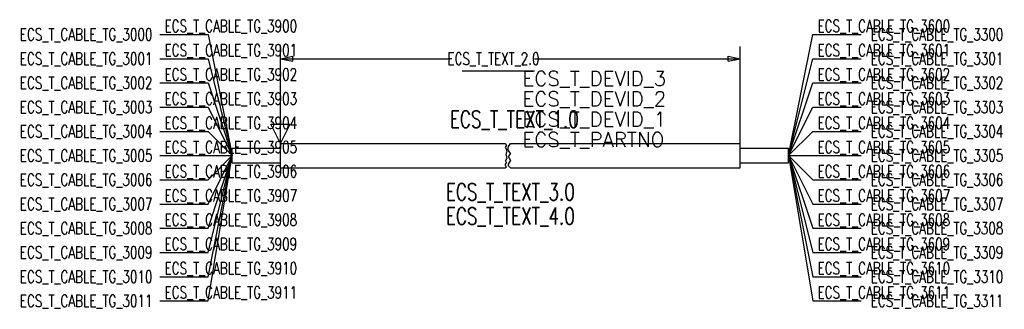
# Model space of a CAD drawing. Extents: x -54 to 150, y -34 to 26.
import ezdxf
from ezdxf.enums import TextEntityAlignment as Align

# ---------------------------------------------------------------- set-up
doc = ezdxf.new("R2010")
doc.units = 0
doc.header["$LTSCALE"] = 25
doc.header["$MEASUREMENT"] = 0
for name, color, linetype in [('ECS_LEV_SYM_DEVID', 7, 'CONTINUOUS'), ('ECS_LEV_SYM_GEO_SCM', 7, 'CONTINUOUS'), ('ECS_LEV_SYM_M_PN', 1, 'CONTINUOUS'), ('ECS_LEV_SYM_M_RP', 1, 'CONTINUOUS'), ('ECS_LEV_SYM_TEXT', 7, 'CONTINUOUS')]:
    doc.layers.add(name, color=color, linetype=linetype)
doc.styles.add('ROMANS', font='ROMANS.SHX', dxfattribs={"oblique": 0.017453, "height": 1})

msp = doc.modelspace()

# ---------------------------------------------------------------- linework, layer by layer
at = {"layer": 'ECS_LEV_SYM_GEO_SCM', "color": 0, "linetype": 'CONTINUOUS'}
for p, q in [((-25, 22.5), (-15, 22.5)), ((-15, 22.5), (-10, -2.5)), ((105, -2.5), (110, 22.5)), ((110, 22.5), (120, 22.5)), ((0, -5), (0, 20)), ((95, -5), (95, 20)), ((-25, 17.5), (-15, 17.5)), ((-15, 17.5), (-10, -2.5)), ((0, 17.5), (2.5, 18)), ((0, 17.5), (35, 17.5)), ((0, 17.5), (2.5, 17)), ((2.5, 17), (2.5, 18)), ((52.5, 17.5), (95, 17.5)), ((92.5, 18), (95, 17.5)), ((92.5, 17), (92.5, 18)), ((92.5, 17), (95, 17.5)), ((105, -2.5), (110, 17.5)), ((110, 17.5), (120, 17.5)), ((37.5, 15), (52.5, 15)), ((-25, 12.5), (-15, 12.5)), ((-15, 12.5), (-10, -2.5)), ((105, -2.5), (110, 12.5)), ((110, 12.5), (120, 12.5)), ((-25, 7.5), (-15, 7.5)), ((-15, 7.5), (-10, -2.5)), ((105, -2.5), (110, 7.5)), ((110, 7.5), (120, 7.5)), ((-25, 2.5), (-15, 2.5)), ((-15, 2.5), (-10, -2.5)), ((105, -2.5), (110, 2.5)), ((110, 2.5), (120, 2.5)), ((0, 0), (46.5, 0)), ((46.5, 0), (46.7, -0.5)), ((47.1, -0.6), (47.5, 0)), ((47.5, 0), (95, 0)), ((-10, -1), (0, -1)), ((-10, -4), (-10, -1)), ((46.5, -0.8), (46.7, -0.5)), ((46.5, -0.8), (46.6, -1.2)), ((46.6, -1.2), (46.8, -1.7)), ((46.6, -2.4), (46.8, -1.7)), ((47, -1.3), (47.1, -0.6)), ((47, -1.3), (47.5, -2.2)), ((95, -1), (105, -1)), ((105, -4), (105, -1)), ((-25, -2.5), (-10, -2.5)), ((-15, -27.5), (-10, -2.5)), ((-15, -32.5), (-10, -2.5)), ((-15, -12.5), (-10, -2.5)), ((-15, -7.5), (-10, -2.5)), ((-15, -17.5), (-10, -2.5)), ((-15, -22.5), (-10, -2.5)), ((-10, -4), (0, -4)), ((46.4, -4.4), (46.7, -4)), ((46.5, -3.6), (46.8, -3.1)), ((46.5, -3.6), (46.7, -4)), ((46.6, -2.4), (46.8, -3.1)), ((47.1, -2.7), (47.5, -2.2)), ((47.1, -2.7), (47.5, -3.6)), ((47.1, -4.3), (47.5, -3.6)), ((95, -4), (105, -4)), ((105, -2.5), (110, -32.5)), ((105, -2.5), (110, -27.5)), ((105, -2.5), (120, -2.5)), ((105, -2.5), (110, -17.5)), ((105, -2.5), (110, -12.5)), ((105, -2.5), (110, -22.5)), ((105, -2.5), (110, -7.5)), ((0, -5), (46.5, -5)), ((46.4, -4.4), (46.6, -4.9)), ((46.5, -5), (46.6, -4.9)), ((47.1, -4.6), (47.1, -4.3)), ((47.1, -4.6), (47.5, -5)), ((47.5, -5), (95, -5)), ((-25, -7.5), (-15, -7.5)), ((110, -7.5), (120, -7.5)), ((-25, -12.5), (-15, -12.5)), ((110, -12.5), (120, -12.5)), ((-25, -17.5), (-15, -17.5)), ((110, -17.5), (120, -17.5)), ((-25, -22.5), (-15, -22.5)), ((110, -22.5), (120, -22.5)), ((-25, -27.5), (-15, -27.5)), ((110, -27.5), (120, -27.5)), ((-25, -32.5), (-15, -32.5)), ((110, -32.5), (120, -32.5))]:
    msp.add_line(p, q, dxfattribs=at)
at = {"layer": 'ECS_LEV_SYM_M_RP', "linetype": 'CONTINUOUS'}
for p, q in [((-2, 4), (2, 4)), ((0, 0), (-2, 4)), ((0, 0), (2, 4))]:
    msp.add_line(p, q, dxfattribs=at)

# ---------------------------------------------------------------- texts
at = {"layer": 'ECS_LEV_SYM_DEVID', "linetype": 'CONTINUOUS', "style": 'ROMANS'}
for tag, text, p in [('ECS_T_DEVID_3', '', (50, 13.4)), ('ECS_T_DEVID_2', '', (50, 9.2)), ('ECS_T_DEVID_1', 'W', (50, 5))]:
    msp.add_attdef(tag, text=text, height=3, dxfattribs=at).set_placement(p, align=Align.MIDDLE_LEFT)
at = {"layer": 'ECS_LEV_SYM_M_PN', "color": 1, "linetype": 'CONTINUOUS', "style": 'ROMANS'}
msp.add_attdef('ECS_T_PARTNO', text=' ', height=3, dxfattribs=at).set_placement((50, 0.8), align=Align.MIDDLE_LEFT)
at = {"layer": 'ECS_LEV_SYM_TEXT', "linetype": 'CONTINUOUS', "style": 'ROMANS', "width": 0.725}
for tag, p in [('ECS_T_CABLE_TG_3900', (-24, 23)), ('ECS_T_CABLE_TG_3600', (111, 23)), ('ECS_T_CABLE_TG_3901', (-24, 18)), ('ECS_T_CABLE_TG_3601', (111, 18)), ('ECS_T_CABLE_TG_3902', (-24, 13)), ('ECS_T_CABLE_TG_3602', (111, 13)), ('ECS_T_CABLE_TG_3903', (-24, 8)), ('ECS_T_CABLE_TG_3603', (111, 8)), ('ECS_T_CABLE_TG_3904', (-24, 3)), ('ECS_T_CABLE_TG_3604', (111, 3)), ('ECS_T_CABLE_TG_3905', (-24, -2)), ('ECS_T_CABLE_TG_3605', (111, -2)), ('ECS_T_CABLE_TG_3906', (-24, -7)), ('ECS_T_CABLE_TG_3606', (111, -7)), ('ECS_T_CABLE_TG_3907', (-24, -12)), ('ECS_T_CABLE_TG_3607', (111, -12)), ('ECS_T_CABLE_TG_3908', (-24, -17)), ('ECS_T_CABLE_TG_3608', (111, -17)), ('ECS_T_CABLE_TG_3909', (-24, -22)), ('ECS_T_CABLE_TG_3609', (111, -22)), ('ECS_T_CABLE_TG_3910', (-24, -27)), ('ECS_T_CABLE_TG_3610', (111, -27)), ('ECS_T_CABLE_TG_3911', (-24, -32)), ('ECS_T_CABLE_TG_3611', (111, -32))]:
    msp.add_attdef(tag, p, '?', height=2.5, dxfattribs=at)
for tag, p in [('ECS_T_CABLE_TG_3000', (-26.5, 22.5)), ('ECS_T_CABLE_TG_3001', (-26.5, 17.5)), ('ECS_T_CABLE_TG_3002', (-26.5, 12.5)), ('ECS_T_CABLE_TG_3003', (-26.5, 7.5)), ('ECS_T_CABLE_TG_3004', (-26.5, 2.5)), ('ECS_T_CABLE_TG_3005', (-26.5, -2.5)), ('ECS_T_CABLE_TG_3006', (-26.5, -7.5)), ('ECS_T_CABLE_TG_3007', (-26.5, -12.5)), ('ECS_T_CABLE_TG_3008', (-26.5, -17.5)), ('ECS_T_CABLE_TG_3009', (-26.5, -22.5)), ('ECS_T_CABLE_TG_3010', (-26.5, -27.5)), ('ECS_T_CABLE_TG_3011', (-26.5, -32.5))]:
    msp.add_attdef(tag, text='?', height=2.5, dxfattribs=at).set_placement(p, align=Align.MIDDLE_RIGHT)
for tag, text, height, p in [('ECS_T_CABLE_TG_3300', '?', 2.5, (122, 22.5)), ('ECS_T_CABLE_TG_3301', '?', 2.5, (122, 17.5)), ('ECS_T_CABLE_TG_3302', '?', 2.5, (122, 12.5)), ('ECS_T_CABLE_TG_3303', '?', 2.5, (122, 7.5)), ('ECS_T_TEXT_1.0', 'Kabel:', 3.5, (35, 5)), ('ECS_T_CABLE_TG_3304', '?', 2.5, (122, 2.5)), ('ECS_T_CABLE_TG_3305', '?', 2.5, (122, -2.5)), ('ECS_T_CABLE_TG_3306', '?', 2.5, (122, -7.5)), ('ECS_T_CABLE_TG_3307', '?', 2.5, (122, -12.5)), ('ECS_T_CABLE_TG_3308', '?', 2.5, (122, -17.5)), ('ECS_T_CABLE_TG_3309', '?', 2.5, (122, -22.5)), ('ECS_T_CABLE_TG_3310', '?', 2.5, (122, -27.5)), ('ECS_T_CABLE_TG_3311', '?', 2.5, (122, -32.5))]:
    msp.add_attdef(tag, text=text, height=height, dxfattribs=at).set_placement(p, align=Align.MIDDLE_LEFT)
for tag, text, height, p in [('ECS_T_TEXT_2.0', '?cabtxt01', 2.5, (44, 17.5)), ('ECS_T_TEXT_3.0', '?cabdescr1', 3.5, (47.5, -10)), ('ECS_T_TEXT_4.0', '?cabtype', 3.5, (47.5, -15))]:
    msp.add_attdef(tag, text=text, height=height, dxfattribs=at).set_placement(p, align=Align.MIDDLE_CENTER)

doc.saveas('drawing.dxf')
